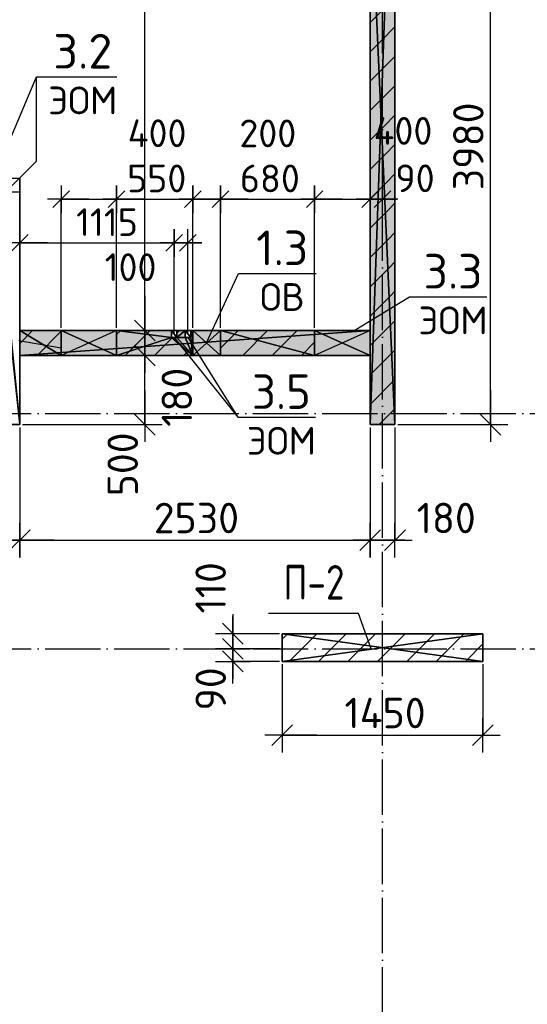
# Model space of a CAD drawing. Header units: millimetres. Extents: x 40580 to 559114, y -343730 to 81020.
# Tile 30 of 256: x 191001 to 194666, y -77871 to -70759. Entities that reach past the tile are written whole.
import ezdxf
from ezdxf.enums import TextEntityAlignment as Align

# ---------------------------------------------------------------- set-up
doc = ezdxf.new("R2010")
doc.units = ezdxf.units.MM
doc.linetypes.add('______11', pattern=[500, 400, -50, 0, -50])
doc.linetypes.add('______5', pattern=[1100, 800, -100, 100, -100])
for name, color, linetype in [('_________2_', 7, 'Continuous'), ('____________', 7, 'Continuous'), ('_________________1_', 7, 'Continuous'), ('__________________01', 4, 'Continuous'), ('___________________', 253, '______5'), ('______________________', 7, 'Continuous'), ('_______________________1', 7, 'Continuous'), ('_________________________0', 7, 'Continuous'), ('__________________________', 22, 'Continuous')]:
    doc.layers.add(name, color=color, linetype=linetype)
doc.layers.add('Standard', color=7, linetype='Continuous', lineweight=25)
doc.styles.add('GOST_ALLPLAN_TYPE_A', font='GOST AllPlan type A')
doc.styles.add('ISOCPEUR', font='isocpeur.ttf')

# ---------------------------------------------------------------- blocks, each defined once
blk = doc.blocks.new('ALL_ML_STRICH')
at = {"color": 0, "linetype": 'ByBlock', "lineweight": -2}
for p, q in [((-0.3, -0.3), (0.3, 0.3)), ((0, -0.5), (0, 0.5)), ((-1, 0), (0.5, 0))]:
    blk.add_line(p, q, dxfattribs=at)

msp = doc.modelspace()

# ---------------------------------------------------------------- hatches: boundary and pattern name
at = {"layer": '____________', "linetype": 'Continuous'}
h = msp.add_hatch(color=9, dxfattribs=at)
h.paths.add_polyline_path([(193710.5, -73684.1), (193710.5, -69704.1), (193569.5, -69704.1), (193530.5, -69704.1), (193530.5, -73684.1)])
h.paths.add_polyline_path([(193530.5, -68604.1), (193530.5, -68704.1), (193534, -68704.1)])
h.paths.add_polyline_path([(193534, -68704.1), (193710.5, -68704.1), (193710.5, -68604.1), (193530.5, -68604.1)])
h = msp.add_hatch(color=9, dxfattribs=at)
h.paths.add_polyline_path([(192450.5, -73184.1), (193130.5, -73184.1), (193130.5, -73004.1), (192450.5, -73004.1)])
h.paths.add_polyline_path([(191300.5, -73184.1), (191300.5, -73004.1), (191000.5, -73004.1), (191000.5, -73184.1)])
h.paths.add_polyline_path([(192250.5, -73184.1), (192250.5, -73004.1), (192235.5, -73004.1), (192235.5, -73054.1), (192195.5, -73054.1), (192195.5, -73004.1), (192135.5, -73004.1), (192135.5, -73054.1), (192095.5, -73054.1), (192095.5, -73004.1), (191700.5, -73004.1), (191700.5, -73184.1)])

# ---------------------------------------------------------------- linework, layer by layer
at = {"layer": '_________2_', "color": 253, "linetype": '______11'}
for p, q in [((192895.5, -75233.2), (192934.6, -75194.1)), ((193158.8, -75394.1), (193358.8, -75194.1)), ((193583.1, -75394.1), (193783.1, -75194.1)), ((194007.4, -75394.1), (194207.4, -75194.1))]:
    msp.add_line(p, q, dxfattribs=at)
at = {"layer": '_________2_', "color": 253, "linetype": '______5'}
for p, q in [((192946.7, -75394.1), (193146.7, -75194.1)), ((193371, -75394.1), (193571, -75194.1)), ((193795.2, -75394.1), (193995.2, -75194.1)), ((194219.5, -75394.1), (194345.5, -75268.1))]:
    msp.add_line(p, q, dxfattribs=at)
at = {"layer": '____________', "color": 253, "linetype": '______5'}
for p, q in [((191000.5, -73097.6), (191094.1, -73004.1)), ((192611.1, -73184.1), (192791.1, -73004.1)), ((193035.4, -73184.1), (193130.5, -73089))]:
    msp.add_line(p, q, dxfattribs=at)
at = {"layer": '____________', "color": 253, "linetype": '______11'}
for p, q in [((191700.5, -73034), (191730.5, -73004.1)), ((192135.5, -73023.3), (192154.7, -73004.1)), ((192450.5, -73132.6), (192579, -73004.1)), ((192823.3, -73184.1), (193003.3, -73004.1))]:
    msp.add_line(p, q, dxfattribs=at)
for points in [[(193530.5, -70779.8), (193605, -70705.3), (193605, -70705.3), (193710.5, -70599.8)], [(193530.5, -71204), (193619.5, -71115.1), (193619.5, -71115.1), (193710.5, -71024)], [(193530.5, -71628.3), (193634, -71524.8), (193634, -71524.8), (193710.5, -71448.3)], [(193530.5, -72052.6), (193648.5, -71934.6), (193648.5, -71934.6), (193710.5, -71872.6)], [(193530.5, -72476.8), (193663, -72344.3), (193663, -72344.3), (193710.5, -72296.8)], [(193530.5, -72901.1), (193677.6, -72754.1), (193677.6, -72754.1), (193710.5, -72721.1)], [(191126.2, -73184.1), (191126.2, -73184.1), (191126.2, -73184.1), (191126.2, -73184.1), (191300.5, -73009.8)], [(191974.7, -73184.1), (191974.7, -73184.1), (192104.7, -73054.1)], [(193530.5, -73325.4), (193692.1, -73163.8), (193692.1, -73163.8), (193710.5, -73145.4)], [(193596, -73684.1), (193706.6, -73573.5), (193706.6, -73573.5), (193710.5, -73569.6)]]:
    msp.add_lwpolyline(points, dxfattribs=at)
at = {"layer": '____________', "color": 253, "linetype": '______5'}
for points in [[(193530.5, -70991.9), (193612.2, -70910.2), (193612.2, -70910.2), (193710.5, -70811.9)], [(193530.5, -71416.2), (193626.7, -71319.9), (193626.7, -71319.9), (193710.5, -71236.2)], [(193530.5, -71840.4), (193641.3, -71729.7), (193641.3, -71729.7), (193710.5, -71660.4)], [(193530.5, -72264.7), (193655.8, -72139.4), (193655.8, -72139.4), (193710.5, -72084.7)], [(193530.5, -72689), (193670.3, -72549.2), (193670.3, -72549.2), (193710.5, -72509)], [(193530.5, -73113.2), (193684.8, -72958.9), (193684.8, -72958.9), (193710.5, -72933.2)], [(191762.6, -73184.1), (191762.6, -73184.1), (191942.6, -73004.1)], [(192186.9, -73184.1), (192186.9, -73184.1), (192250.5, -73120.4)], [(193530.5, -73537.5), (193699.3, -73368.7), (193699.3, -73368.7), (193710.5, -73357.5)]]:
    msp.add_lwpolyline(points, dxfattribs=at)
at = {"layer": '_________________1_', "color": 212, "linetype": 'Continuous'}
for p, q in [((192450.5, -73004.1), (192250.5, -73004.1)), ((192250.5, -73004.1), (192250.5, -73184.1)), ((192250.5, -73004.1), (192450.5, -73184.1)), ((192250.5, -73184.1), (192450.5, -73004.1)), ((192450.5, -73184.1), (192450.5, -73004.1)), ((192250.5, -73184.1), (192450.5, -73184.1))]:
    msp.add_line(p, q, dxfattribs=at)
at = {"layer": '_________________1_', "color": 6, "linetype": 'Continuous'}
for points in [[(192250.5, -73184.1), (192250.5, -73004.1), (192450.5, -73184.1)], [(192450.5, -73184.1), (192250.5, -73004.1), (192450.5, -73004.1)]]:
    msp.add_solid(points, dxfattribs=at)
at = {"layer": '__________________01', "color": 7, "linetype": 'Continuous'}
for p, q in [((193447.8, -75047.6), (192797.8, -75047.6)), ((193539, -75304.1), (193447.8, -75047.6))]:
    msp.add_line(p, q, dxfattribs=at)
at = {"layer": '___________________', "color": 253, "linetype": '______11'}
for p, q in [((193620.5, -85004.1), (193620.5, -64804.1)), ((193620.5, -85004.1), (193620.5, -64804.1)), ((177180.5, -73604.1), (224260.5, -73604.1)), ((177180.5, -73604.1), (224260.5, -73604.1)), ((177180.5, -75304.1), (224260.5, -75304.1)), ((177180.5, -75304.1), (224260.5, -75304.1))]:
    msp.add_line(p, q, dxfattribs=at)
at = {"layer": '______________________', "color": 7, "linetype": 'Continuous'}
for p, q in [((191904.8, -73004.1), (191904.8, -67764.1)), ((194400.3, -73684.1), (194400.3, -69704.1)), ((191904.8, -73184.1), (191904.8, -73004.1)), ((191904.8, -73684.1), (191904.8, -73184.1)), ((190820.5, -74518.5), (191000.5, -74518.5)), ((191000.5, -74518.5), (193530.5, -74518.5)), ((193530.5, -74518.5), (193710.5, -74518.5)), ((192539.8, -75304.1), (192539.8, -75194.1)), ((192539.8, -75394.1), (192539.8, -75304.1)), ((192895.5, -75927.1), (194345.5, -75927.1))]:
    msp.add_line(p, q, dxfattribs=at)
at = {"layer": '______________________', "color": 253, "linetype": 'Continuous'}
for p, q in [((191020.5, -73004.1), (191904.8, -73004.1)), ((191020.5, -73004.1), (191904.8, -73004.1)), ((191020.5, -73184.1), (191904.8, -73184.1)), ((191020.5, -73184.1), (191904.8, -73184.1)), ((191000.5, -73704.1), (191000.5, -74518.5)), ((191000.5, -73704.1), (191000.5, -74518.5)), ((191020.5, -73684.1), (191904.8, -73684.1)), ((193530.5, -73704.1), (193530.5, -74518.5)), ((193530.5, -73704.1), (193530.5, -74518.5)), ((193710.5, -73704.1), (193710.5, -74518.5)), ((193730.5, -73684.1), (194400.3, -73684.1)), ((192875.5, -75194.1), (192539.8, -75194.1)), ((192875.5, -75304.1), (192539.8, -75304.1)), ((192875.5, -75304.1), (192539.8, -75304.1)), ((192875.5, -75394.1), (192539.8, -75394.1)), ((192895.5, -75414.1), (192895.5, -75927.1)), ((194345.5, -75414.1), (194345.5, -75927.1))]:
    msp.add_line(p, q, dxfattribs=at)
at = {"layer": '_______________________1', "color": 253, "linetype": 'Continuous'}
for p, q in [((191300.5, -72984.1), (191300.5, -72055.8)), ((191700.5, -72984.1), (191700.5, -72055.8)), ((191700.5, -72984.1), (191700.5, -72055.8)), ((192250.5, -72984.1), (192250.5, -72055.8)), ((192250.5, -72984.1), (192250.5, -72055.8)), ((192450.5, -72984.1), (192450.5, -72055.8)), ((192450.5, -72984.1), (192450.5, -72055.8)), ((193130.5, -72984.1), (193130.5, -72055.8)), ((193130.5, -72984.1), (193130.5, -72055.8)), ((193530.5, -72984.1), (193530.5, -72055.8)), ((193530.5, -72984.1), (193530.5, -72055.8)), ((193620.5, -72126.4), (193620.5, -72055.8)), ((191000.5, -72984.1), (191000.5, -72371.6)), ((192115.5, -73034.1), (192115.5, -72371.6)), ((192115.5, -73034.1), (192115.5, -72371.6)), ((192215.5, -73034.1), (192215.5, -72371.6))]:
    msp.add_line(p, q, dxfattribs=at)
at = {"layer": '_______________________1', "color": 7, "linetype": 'Continuous'}
for p, q in [((191300.5, -72055.8), (191700.5, -72055.8)), ((191700.5, -72055.8), (192250.5, -72055.8)), ((192250.5, -72055.8), (192450.5, -72055.8)), ((192450.5, -72055.8), (193130.5, -72055.8)), ((193130.5, -72055.8), (193530.5, -72055.8)), ((193530.5, -72055.8), (193620.5, -72055.8)), ((191000.5, -72371.6), (192115.5, -72371.6)), ((192115.5, -72371.6), (192215.5, -72371.6))]:
    msp.add_line(p, q, dxfattribs=at)
at = {"layer": '_________________________0', "color": 7, "linetype": 'Continuous'}
for p, q in [((190910.5, -71674.1), (191122.6, -71172)), ((191122.6, -71172), (191701.2, -71172.2)), ((192350.5, -73094.1), (192581.2, -72592.2)), ((192581.2, -72592.2), (193141.2, -72592.2)), ((193416.5, -73004.1), (193814.8, -72761.1)), ((193814.8, -72761.1), (194374.8, -72761.1)), ((191300.5, -73132.7), (190993.2, -73078.5)), ((192215.5, -73054.1), (192575.4, -73630.8)), ((192575.4, -73630.8), (193135.4, -73630.8))]:
    msp.add_line(p, q, dxfattribs=at)
at = {"layer": '__________________________', "color": 180, "linetype": 'Continuous'}
for p, q in [((191700.5, -73004.1), (191300.5, -73004.1)), ((191300.5, -73004.1), (191300.5, -73184.1)), ((191700.5, -73184.1), (191300.5, -73004.1)), ((191700.5, -73004.1), (191300.5, -73184.1)), ((191700.5, -73184.1), (191700.5, -73004.1)), ((193530.5, -73004.1), (193130.5, -73004.1)), ((193130.5, -73004.1), (193130.5, -73184.1)), ((193530.5, -73184.1), (193130.5, -73004.1)), ((193530.5, -73004.1), (193130.5, -73184.1)), ((193530.5, -73184.1), (193530.5, -73004.1)), ((191300.5, -73184.1), (191700.5, -73184.1)), ((193130.5, -73184.1), (193530.5, -73184.1))]:
    msp.add_line(p, q, dxfattribs=at)
at = {"layer": '__________________________', "color": 171, "linetype": 'Continuous'}
for points in [[(191300.5, -73184.1), (191300.5, -73004.1), (191700.5, -73184.1)], [(191700.5, -73184.1), (191300.5, -73004.1), (191700.5, -73004.1)], [(193130.5, -73184.1), (193130.5, -73004.1), (193530.5, -73184.1)], [(193530.5, -73184.1), (193130.5, -73004.1), (193530.5, -73004.1)]]:
    msp.add_solid(points, dxfattribs=at)
at = {"layer": 'Standard', "color": 7, "linetype": 'Continuous'}
for p, q in [((191122.6, -71782), (191122.6, -71172)), ((190910.5, -71994.1), (191122.6, -71782)), ((192115.5, -73054.1), (192575.4, -73630.8))]:
    msp.add_line(p, q, dxfattribs=at)

# ---------------------------------------------------------------- block references
at = {"layer": '______________________', "color": 7, "linetype": 'Continuous', "xscale": 250, "yscale": 250, "zscale": 250}
for p, rotation in [((191904.8, -73004.1), 270), ((191904.8, -73004.1), 90), ((191904.8, -73184.1), 270), ((191904.8, -73184.1), 90), ((191904.8, -73684.1), 270), ((194400.3, -73684.1), 270), ((190820.5, -74518.5), 180), ((191000.5, -74518.5), 180), ((193530.5, -74518.5), 180), ((192539.8, -75304.1), 270), ((192539.8, -75194.1), 90), ((192539.8, -75394.1), 270), ((192539.8, -75304.1), 90), ((192895.5, -75927.1), 180)]:
    msp.add_blockref('ALL_ML_STRICH', p, dxfattribs=dict(at, rotation=rotation))
for p in [(191000.5, -74518.5), (193530.5, -74518.5), (193710.5, -74518.5), (194345.5, -75927.1)]:
    msp.add_blockref('ALL_ML_STRICH', p, dxfattribs=at)
at = {"layer": '_______________________1', "color": 7, "linetype": 'Continuous', "xscale": 200, "yscale": 200, "zscale": 200, "rotation": 180}
for p in [(191300.5, -72055.8), (191700.5, -72055.8), (192250.5, -72055.8), (192450.5, -72055.8), (193130.5, -72055.8), (193530.5, -72055.8), (191000.5, -72371.6), (192115.5, -72371.6)]:
    msp.add_blockref('ALL_ML_STRICH', p, dxfattribs=at)
at = {"layer": '_______________________1', "color": 7, "linetype": 'Continuous', "xscale": 200, "yscale": 200, "zscale": 200}
for p in [(191700.5, -72055.8), (192250.5, -72055.8), (192450.5, -72055.8), (193130.5, -72055.8), (193530.5, -72055.8), (193620.5, -72055.8), (192115.5, -72371.6), (192215.5, -72371.6)]:
    msp.add_blockref('ALL_ML_STRICH', p, dxfattribs=at)

# ---------------------------------------------------------------- texts
at = {"layer": '__________________01', "color": 7, "linetype": 'Continuous', "style": 'GOST_ALLPLAN_TYPE_A', "width": 0.761404}
msp.add_text('П-2', height=250, dxfattribs=at).set_placement((192904.4, -74948.3), (193346.1, -74948.3), align=Align.FIT)
at = {"layer": '______________________', "color": 7, "style": 'ISOCPEUR'}
for s, p in [('3980', (194350.3, -71991.1)), ('180', (192245.3, -73700.1)), ('500', (191854.6, -74202)), ('110', (192489.5, -75048.5)), ('90', (192489.9, -75749.9))]:
    msp.add_text(s, height=220, rotation=90, dxfattribs=at).set_placement(p)
for s, p in [('2530', (191968.5, -74468.5)), ('180', (193867, -74468.5)), ('1450', (193345.5, -75877.1))]:
    msp.add_text(s, height=220, dxfattribs=at).set_placement(p)
at = {"layer": '_______________________1', "color": 7, "style": 'ISOCPEUR'}
for s, p in [('400', (191780.5, -71679.3)), ('400', (193556.2, -71662.3)), ('200', (192586.9, -71680.4)), ('550', (191775.5, -72005.8)), ('680', (192590.5, -72005.8)), ('90', (193712.7, -72004.9)), ('1115', (191408, -72321.6)), ('100', (191614, -72646.7))]:
    msp.add_text(s, height=200, dxfattribs=at).set_placement(p)
at = {"layer": '_________________________0', "color": 7, "linetype": 'Continuous', "style": 'ISOCPEUR'}
for s, height, p, p2 in [('3.2', 250, (191243.7, -71112.2), (191668.7, -71112.2)), ('ЭОМ', 200, (191206.2, -71442.2), (191706.2, -71442.2)), ('1.3', 250, (192708.7, -72532.2), (193083.7, -72532.2)), ('3.3', 250, (193917.3, -72701.1), (194342.3, -72701.1)), ('ОВ', 200, (192736.2, -72862.2), (193056.2, -72862.2)), ('ЭОМ', 200, (193879.8, -73031.1), (194379.8, -73031.1)), ('3.5', 250, (192677.9, -73570.8), (193102.9, -73570.8)), ('ЭОМ', 200, (192640.4, -73900.8), (193140.4, -73900.8))]:
    msp.add_text(s, height=height, dxfattribs=at).set_placement(p, p2, align=Align.FIT)

# ---------------------------------------------------------------- meshes
at = {"layer": '_________2_'}
mesh = msp.add_polyface(dxfattribs=at)
corners = [(194345.5, -75194.1, -3800), (192895.5, -75194.1, -3800), (192895.5, -75194.1, -350), (194345.5, -75194.1, -350)]
mesh.append_faces([[corners[k] for k in face] for face in [(1, 2, 0)]], dxfattribs={"vtx1": -1})
mesh.append_faces([[corners[k] for k in face] for face in [(2, 3, 0)]], dxfattribs={"vtx2": -1})
mesh = msp.add_polyface(dxfattribs=at)
corners = [(192895.5, -75194.1, -3800), (192895.5, -75394.1, -3800), (192895.5, -75394.1, -350), (192895.5, -75194.1, -350)]
mesh.append_faces([[corners[k] for k in face] for face in [(1, 2, 0)]], dxfattribs={"vtx1": -1})
mesh.append_faces([[corners[k] for k in face] for face in [(2, 3, 0)]], dxfattribs={"vtx2": -1})
mesh = msp.add_polyface(dxfattribs=at)
corners = [(192895.5, -75194.1, -350), (192895.5, -75394.1, -350), (194345.5, -75394.1, -350), (194345.5, -75194.1, -350)]
mesh.append_faces([[corners[k] for k in face] for face in [(1, 2, 0)]], dxfattribs={"vtx1": -1})
mesh.append_faces([[corners[k] for k in face] for face in [(2, 3, 0)]], dxfattribs={"vtx2": -1})
mesh = msp.add_polyface(dxfattribs=at)
corners = [(192895.5, -75394.1, -3800), (192895.5, -75194.1, -3800), (194345.5, -75194.1, -3800), (194345.5, -75394.1, -3800)]
mesh.append_faces([[corners[k] for k in face] for face in [(1, 2, 0)]], dxfattribs={"vtx1": -1})
mesh.append_faces([[corners[k] for k in face] for face in [(2, 3, 0)]], dxfattribs={"vtx2": -1})
mesh = msp.add_polyface(dxfattribs=at)
corners = [(194345.5, -75394.1, -3800), (194345.5, -75194.1, -3800), (194345.5, -75194.1, -350), (194345.5, -75394.1, -350)]
mesh.append_faces([[corners[k] for k in face] for face in [(1, 2, 0)]], dxfattribs={"vtx1": -1})
mesh.append_faces([[corners[k] for k in face] for face in [(2, 3, 0)]], dxfattribs={"vtx2": -1})
mesh = msp.add_polyface(dxfattribs=at)
corners = [(192895.5, -75394.1, -3800), (194345.5, -75394.1, -3800), (194345.5, -75394.1, -350), (192895.5, -75394.1, -350)]
mesh.append_faces([[corners[k] for k in face] for face in [(1, 2, 0)]], dxfattribs={"vtx1": -1})
mesh.append_faces([[corners[k] for k in face] for face in [(2, 3, 0)]], dxfattribs={"vtx2": -1})
at = {"layer": '____________', "color": 7, "linetype": 'Continuous'}
mesh = msp.add_polyface(dxfattribs=at)
corners = [(193530.5, -68604.1, -650), (193530.5, -68104.1, -650), (193530.5, -68104.1, -3800), (193530.5, -68704.1, -3800), (193530.5, -68704.1, -1600), (193530.5, -69704.1, -1600), (193530.5, -69704.1, -3800), (193530.5, -73684.1, -3800), (193530.5, -73684.1, -350), (193530.5, -68604.1, -350)]
mesh.append_faces([[corners[k] for k in face] for face in [(8, 0, 5)]], dxfattribs={"vtx0": -1, "vtx1": -1, "vtx2": -1, "color": 7})
mesh.append_faces([[corners[k] for k in face] for face in [(1, 2, 4), (0, 1, 4), (4, 5, 0), (5, 6, 8)]], dxfattribs={"vtx1": -1, "vtx2": -1, "color": 7})
mesh.append_faces([[corners[k] for k in face] for face in [(8, 9, 0), (2, 3, 4), (6, 7, 8)]], dxfattribs={"vtx2": -1, "color": 7})
mesh = msp.add_polyface(dxfattribs=at)
corners = [(193710.5, -68604.1, -350), (193710.5, -73684.1, -350), (193710.5, -73684.1, -3800), (193710.5, -69704.1, -3800), (193710.5, -69704.1, -1600), (193710.5, -68704.1, -1600), (193710.5, -68704.1, -3800), (193710.5, -68104.1, -3800), (193710.5, -68104.1, -650), (193710.5, -68604.1, -650)]
mesh.append_faces([[corners[k] for k in face] for face in [(4, 9, 1)]], dxfattribs={"vtx0": -1, "vtx1": -1, "vtx2": -1, "color": 7})
mesh.append_faces([[corners[k] for k in face] for face in [(6, 7, 9), (5, 6, 9), (1, 2, 4), (4, 5, 9)]], dxfattribs={"vtx1": -1, "vtx2": -1, "color": 7})
mesh.append_faces([[corners[k] for k in face] for face in [(7, 8, 9), (2, 3, 4), (9, 0, 1)]], dxfattribs={"vtx2": -1, "color": 7})
mesh = msp.add_polyface(dxfattribs=at)
corners = [(193530.5, -73684.1, -350), (193710.5, -73684.1, -350), (193710.5, -68604.1, -350), (193530.5, -68604.1, -350)]
mesh.append_faces([[corners[k] for k in face] for face in [(1, 2, 0)]], dxfattribs={"vtx1": -1, "color": 7})
mesh.append_faces([[corners[k] for k in face] for face in [(2, 3, 0)]], dxfattribs={"vtx2": -1, "color": 7})
mesh = msp.add_polyface(dxfattribs=at)
corners = [(193710.5, -73684.1, -3800), (193530.5, -73684.1, -3800), (193530.5, -69704.1, -3800), (193710.5, -69704.1, -3800)]
mesh.append_faces([[corners[k] for k in face] for face in [(1, 2, 0)]], dxfattribs={"vtx1": -1, "color": 7})
mesh.append_faces([[corners[k] for k in face] for face in [(2, 3, 0)]], dxfattribs={"vtx2": -1, "color": 7})
mesh = msp.add_polyface(dxfattribs=at)
corners = [(190820.5, -71904.1, -3800), (191000.5, -71904.1, -3800), (191000.5, -73684.1, -3800), (190820.5, -73684.1, -3800)]
mesh.append_faces([[corners[k] for k in face] for face in [(1, 2, 0)]], dxfattribs={"vtx1": -1, "color": 7})
mesh.append_faces([[corners[k] for k in face] for face in [(2, 3, 0)]], dxfattribs={"vtx2": -1, "color": 7})
mesh = msp.add_polyface(dxfattribs=at)
corners = [(191000.5, -72004.1, -350), (191000.5, -73684.1, -350), (191000.5, -73684.1, -3800), (191000.5, -71904.1, -3800), (191000.5, -71904.1, -400), (191000.5, -72004.1, -400)]
mesh.append_faces([[corners[k] for k in face] for face in [(5, 1, 3)]], dxfattribs={"vtx0": -1, "vtx1": -1, "vtx2": -1, "color": 7})
mesh.append_faces([[corners[k] for k in face] for face in [(3, 4, 5), (1, 2, 3), (5, 0, 1)]], dxfattribs={"vtx2": -1, "color": 7})
mesh = msp.add_polyface(dxfattribs=at)
corners = [(191000.5, -73684.1, -350), (191000.5, -72004.1, -350), (190820.5, -72004.1, -350), (190820.5, -73684.1, -350)]
mesh.append_faces([[corners[k] for k in face] for face in [(1, 2, 0)]], dxfattribs={"vtx1": -1, "color": 7})
mesh.append_faces([[corners[k] for k in face] for face in [(2, 3, 0)]], dxfattribs={"vtx2": -1, "color": 7})
mesh = msp.add_polyface(dxfattribs=at)
corners = [(191300.5, -73004.1, -750), (191700.5, -73004.1, -750), (191700.5, -73004.1, -350), (192095.5, -73004.1, -350), (192095.5, -73004.1, -650), (192135.5, -73004.1, -650), (192135.5, -73004.1, -350), (192195.5, -73004.1, -350), (192195.5, -73004.1, -650), (192235.5, -73004.1, -650), (192235.5, -73004.1, -350), (192250.5, -73004.1, -350), (192250.5, -73004.1, -650), (192450.5, -73004.1, -650), (192450.5, -73004.1, -350), (193130.5, -73004.1, -350), (193130.5, -73004.1, -550), (193530.5, -73004.1, -550), (193530.5, -73004.1, -3800), (191000.5, -73004.1, -3800), (191000.5, -73004.1, -350), (191300.5, -73004.1, -350)]
mesh.append_faces([[corners[k] for k in face] for face in [(1, 4, 19), (5, 8, 19), (9, 12, 19), (13, 16, 19)]], dxfattribs={"vtx0": -1, "vtx1": -1, "vtx2": -1, "color": 7})
mesh.append_faces([[corners[k] for k in face] for face in [(19, 20, 0), (0, 1, 19), (1, 2, 4), (4, 5, 19), (5, 6, 8), (8, 9, 19), (9, 10, 12), (12, 13, 19), (13, 14, 16), (16, 17, 19)]], dxfattribs={"vtx1": -1, "vtx2": -1, "color": 7})
mesh.append_faces([[corners[k] for k in face] for face in [(20, 21, 0), (2, 3, 4), (6, 7, 8), (10, 11, 12), (14, 15, 16), (17, 18, 19)]], dxfattribs={"vtx2": -1, "color": 7})
mesh = msp.add_polyface(dxfattribs=at)
corners = [(191000.5, -73004.1, -3800), (191000.5, -73184.1, -3800), (191000.5, -73184.1, -350), (191000.5, -73004.1, -350)]
mesh.append_faces([[corners[k] for k in face] for face in [(1, 2, 0)]], dxfattribs={"vtx1": -1, "color": 7})
mesh.append_faces([[corners[k] for k in face] for face in [(2, 3, 0)]], dxfattribs={"vtx2": -1, "color": 7})
mesh = msp.add_polyface(dxfattribs=at)
corners = [(191000.5, -73004.1, -350), (191000.5, -73184.1, -350), (191300.5, -73184.1, -350), (191300.5, -73004.1, -350)]
mesh.append_faces([[corners[k] for k in face] for face in [(1, 2, 0)]], dxfattribs={"vtx1": -1, "color": 7})
mesh.append_faces([[corners[k] for k in face] for face in [(2, 3, 0)]], dxfattribs={"vtx2": -1, "color": 7})
mesh = msp.add_polyface(dxfattribs=at)
corners = [(191000.5, -73184.1, -3800), (191000.5, -73004.1, -3800), (193530.5, -73004.1, -3800), (193530.5, -73184.1, -3800)]
mesh.append_faces([[corners[k] for k in face] for face in [(1, 2, 0)]], dxfattribs={"vtx1": -1, "color": 7})
mesh.append_faces([[corners[k] for k in face] for face in [(2, 3, 0)]], dxfattribs={"vtx2": -1, "color": 7})
mesh = msp.add_polyface(dxfattribs=at)
corners = [(191300.5, -73004.1, -350), (191300.5, -73184.1, -350), (191300.5, -73184.1, -750), (191300.5, -73004.1, -750)]
mesh.append_faces([[corners[k] for k in face] for face in [(1, 2, 0)]], dxfattribs={"vtx1": -1, "color": 7})
mesh.append_faces([[corners[k] for k in face] for face in [(2, 3, 0)]], dxfattribs={"vtx2": -1, "color": 7})
mesh = msp.add_polyface(dxfattribs=at)
corners = [(191700.5, -73184.1, -750), (191700.5, -73004.1, -750), (191300.5, -73004.1, -750), (191300.5, -73184.1, -750)]
mesh.append_faces([[corners[k] for k in face] for face in [(1, 2, 0)]], dxfattribs={"vtx1": -1, "color": 7})
mesh.append_faces([[corners[k] for k in face] for face in [(2, 3, 0)]], dxfattribs={"vtx2": -1, "color": 7})
mesh = msp.add_polyface(dxfattribs=at)
corners = [(191700.5, -73184.1, -350), (191700.5, -73004.1, -350), (191700.5, -73004.1, -750), (191700.5, -73184.1, -750)]
mesh.append_faces([[corners[k] for k in face] for face in [(1, 2, 0)]], dxfattribs={"vtx1": -1, "color": 7})
mesh.append_faces([[corners[k] for k in face] for face in [(2, 3, 0)]], dxfattribs={"vtx2": -1, "color": 7})
mesh = msp.add_polyface(dxfattribs=at)
corners = [(192235.5, -73004.1, -350), (192235.5, -73054.1, -350), (192195.5, -73054.1, -350), (192195.5, -73004.1, -350), (192135.5, -73004.1, -350), (192135.5, -73054.1, -350), (192095.5, -73054.1, -350), (192095.5, -73004.1, -350), (191700.5, -73004.1, -350), (191700.5, -73184.1, -350), (192250.5, -73184.1, -350), (192250.5, -73004.1, -350)]
mesh.append_faces([[corners[k] for k in face] for face in [(2, 5, 10)]], dxfattribs={"vtx0": -1, "vtx1": -1, "vtx2": -1, "color": 7})
mesh.append_faces([[corners[k] for k in face] for face in [(10, 11, 1), (1, 2, 10), (2, 3, 5), (5, 6, 10), (9, 10, 6), (8, 9, 6)]], dxfattribs={"vtx1": -1, "vtx2": -1, "color": 7})
mesh.append_faces([[corners[k] for k in face] for face in [(11, 0, 1), (3, 4, 5), (6, 7, 8)]], dxfattribs={"vtx2": -1, "color": 7})
mesh = msp.add_polyface(dxfattribs=at)
corners = [(192095.5, -73004.1, -350), (192095.5, -73054.1, -350), (192095.5, -73054.1, -650), (192095.5, -73004.1, -650)]
mesh.append_faces([[corners[k] for k in face] for face in [(1, 2, 0)]], dxfattribs={"vtx1": -1, "color": 7})
mesh.append_faces([[corners[k] for k in face] for face in [(2, 3, 0)]], dxfattribs={"vtx2": -1, "color": 7})
mesh = msp.add_polyface(dxfattribs=at)
corners = [(192135.5, -73054.1, -650), (192135.5, -73004.1, -650), (192095.5, -73004.1, -650), (192095.5, -73054.1, -650)]
mesh.append_faces([[corners[k] for k in face] for face in [(1, 2, 0)]], dxfattribs={"vtx1": -1, "color": 7})
mesh.append_faces([[corners[k] for k in face] for face in [(2, 3, 0)]], dxfattribs={"vtx2": -1, "color": 7})
mesh = msp.add_polyface(dxfattribs=at)
corners = [(192135.5, -73054.1, -350), (192135.5, -73004.1, -350), (192135.5, -73004.1, -650), (192135.5, -73054.1, -650)]
mesh.append_faces([[corners[k] for k in face] for face in [(1, 2, 0)]], dxfattribs={"vtx1": -1, "color": 7})
mesh.append_faces([[corners[k] for k in face] for face in [(2, 3, 0)]], dxfattribs={"vtx2": -1, "color": 7})
mesh = msp.add_polyface(dxfattribs=at)
corners = [(192195.5, -73004.1, -350), (192195.5, -73054.1, -350), (192195.5, -73054.1, -650), (192195.5, -73004.1, -650)]
mesh.append_faces([[corners[k] for k in face] for face in [(1, 2, 0)]], dxfattribs={"vtx1": -1, "color": 7})
mesh.append_faces([[corners[k] for k in face] for face in [(2, 3, 0)]], dxfattribs={"vtx2": -1, "color": 7})
mesh = msp.add_polyface(dxfattribs=at)
corners = [(192235.5, -73054.1, -650), (192235.5, -73004.1, -650), (192195.5, -73004.1, -650), (192195.5, -73054.1, -650)]
mesh.append_faces([[corners[k] for k in face] for face in [(1, 2, 0)]], dxfattribs={"vtx1": -1, "color": 7})
mesh.append_faces([[corners[k] for k in face] for face in [(2, 3, 0)]], dxfattribs={"vtx2": -1, "color": 7})
mesh = msp.add_polyface(dxfattribs=at)
corners = [(192235.5, -73054.1, -350), (192235.5, -73004.1, -350), (192235.5, -73004.1, -650), (192235.5, -73054.1, -650)]
mesh.append_faces([[corners[k] for k in face] for face in [(1, 2, 0)]], dxfattribs={"vtx1": -1, "color": 7})
mesh.append_faces([[corners[k] for k in face] for face in [(2, 3, 0)]], dxfattribs={"vtx2": -1, "color": 7})
mesh = msp.add_polyface(dxfattribs=at)
corners = [(192250.5, -73004.1, -350), (192250.5, -73184.1, -350), (192250.5, -73184.1, -650), (192250.5, -73004.1, -650)]
mesh.append_faces([[corners[k] for k in face] for face in [(1, 2, 0)]], dxfattribs={"vtx1": -1, "color": 7})
mesh.append_faces([[corners[k] for k in face] for face in [(2, 3, 0)]], dxfattribs={"vtx2": -1, "color": 7})
mesh = msp.add_polyface(dxfattribs=at)
corners = [(192450.5, -73184.1, -650), (192450.5, -73004.1, -650), (192250.5, -73004.1, -650), (192250.5, -73184.1, -650)]
mesh.append_faces([[corners[k] for k in face] for face in [(1, 2, 0)]], dxfattribs={"vtx1": -1, "color": 7})
mesh.append_faces([[corners[k] for k in face] for face in [(2, 3, 0)]], dxfattribs={"vtx2": -1, "color": 7})
mesh = msp.add_polyface(dxfattribs=at)
corners = [(192450.5, -73184.1, -350), (192450.5, -73004.1, -350), (192450.5, -73004.1, -650), (192450.5, -73184.1, -650)]
mesh.append_faces([[corners[k] for k in face] for face in [(1, 2, 0)]], dxfattribs={"vtx1": -1, "color": 7})
mesh.append_faces([[corners[k] for k in face] for face in [(2, 3, 0)]], dxfattribs={"vtx2": -1, "color": 7})
mesh = msp.add_polyface(dxfattribs=at)
corners = [(192450.5, -73004.1, -350), (192450.5, -73184.1, -350), (193130.5, -73184.1, -350), (193130.5, -73004.1, -350)]
mesh.append_faces([[corners[k] for k in face] for face in [(1, 2, 0)]], dxfattribs={"vtx1": -1, "color": 7})
mesh.append_faces([[corners[k] for k in face] for face in [(2, 3, 0)]], dxfattribs={"vtx2": -1, "color": 7})
mesh = msp.add_polyface(dxfattribs=at)
corners = [(193130.5, -73004.1, -350), (193130.5, -73184.1, -350), (193130.5, -73184.1, -550), (193130.5, -73004.1, -550)]
mesh.append_faces([[corners[k] for k in face] for face in [(1, 2, 0)]], dxfattribs={"vtx1": -1, "color": 7})
mesh.append_faces([[corners[k] for k in face] for face in [(2, 3, 0)]], dxfattribs={"vtx2": -1, "color": 7})
mesh = msp.add_polyface(dxfattribs=at)
corners = [(193530.5, -73184.1, -550), (193530.5, -73004.1, -550), (193130.5, -73004.1, -550), (193130.5, -73184.1, -550)]
mesh.append_faces([[corners[k] for k in face] for face in [(1, 2, 0)]], dxfattribs={"vtx1": -1, "color": 7})
mesh.append_faces([[corners[k] for k in face] for face in [(2, 3, 0)]], dxfattribs={"vtx2": -1, "color": 7})
mesh = msp.add_polyface(dxfattribs=at)
corners = [(193530.5, -73184.1, -3800), (193530.5, -73004.1, -3800), (193530.5, -73004.1, -550), (193530.5, -73184.1, -550)]
mesh.append_faces([[corners[k] for k in face] for face in [(1, 2, 0)]], dxfattribs={"vtx1": -1, "color": 7})
mesh.append_faces([[corners[k] for k in face] for face in [(2, 3, 0)]], dxfattribs={"vtx2": -1, "color": 7})
mesh = msp.add_polyface(dxfattribs=at)
corners = [(192095.5, -73054.1, -350), (192135.5, -73054.1, -350), (192135.5, -73054.1, -650), (192095.5, -73054.1, -650)]
mesh.append_faces([[corners[k] for k in face] for face in [(1, 2, 0)]], dxfattribs={"vtx1": -1, "color": 7})
mesh.append_faces([[corners[k] for k in face] for face in [(2, 3, 0)]], dxfattribs={"vtx2": -1, "color": 7})
mesh = msp.add_polyface(dxfattribs=at)
corners = [(192195.5, -73054.1, -350), (192235.5, -73054.1, -350), (192235.5, -73054.1, -650), (192195.5, -73054.1, -650)]
mesh.append_faces([[corners[k] for k in face] for face in [(1, 2, 0)]], dxfattribs={"vtx1": -1, "color": 7})
mesh.append_faces([[corners[k] for k in face] for face in [(2, 3, 0)]], dxfattribs={"vtx2": -1, "color": 7})
mesh = msp.add_polyface(dxfattribs=at)
corners = [(193130.5, -73184.1, -350), (192450.5, -73184.1, -350), (192450.5, -73184.1, -650), (192250.5, -73184.1, -650), (192250.5, -73184.1, -350), (191700.5, -73184.1, -350), (191700.5, -73184.1, -750), (191300.5, -73184.1, -750), (191300.5, -73184.1, -350), (191000.5, -73184.1, -350), (191000.5, -73184.1, -3800), (193530.5, -73184.1, -3800), (193530.5, -73184.1, -550), (193130.5, -73184.1, -550)]
mesh.append_faces([[corners[k] for k in face] for face in [(2, 6, 12)]], dxfattribs={"vtx0": -1, "vtx1": -1, "vtx2": -1, "color": 7})
mesh.append_faces([[corners[k] for k in face] for face in [(7, 9, 10)]], dxfattribs={"vtx0": -1, "vtx2": -1, "color": 7})
mesh.append_faces([[corners[k] for k in face] for face in [(12, 13, 2), (2, 3, 6), (3, 4, 6), (11, 12, 6), (10, 11, 6), (6, 7, 10), (13, 0, 2)]], dxfattribs={"vtx1": -1, "vtx2": -1, "color": 7})
mesh.append_faces([[corners[k] for k in face] for face in [(4, 5, 6), (7, 8, 9), (0, 1, 2)]], dxfattribs={"vtx2": -1, "color": 7})
mesh = msp.add_polyface(dxfattribs=at)
corners = [(190820.5, -73684.1, -3800), (191000.5, -73684.1, -3800), (191000.5, -73684.1, -350), (190820.5, -73684.1, -350)]
mesh.append_faces([[corners[k] for k in face] for face in [(1, 2, 0)]], dxfattribs={"vtx1": -1, "color": 7})
mesh.append_faces([[corners[k] for k in face] for face in [(2, 3, 0)]], dxfattribs={"vtx2": -1, "color": 7})
mesh = msp.add_polyface(dxfattribs=at)
corners = [(193530.5, -73684.1, -3800), (193710.5, -73684.1, -3800), (193710.5, -73684.1, -350), (193530.5, -73684.1, -350)]
mesh.append_faces([[corners[k] for k in face] for face in [(1, 2, 0)]], dxfattribs={"vtx1": -1, "color": 7})
mesh.append_faces([[corners[k] for k in face] for face in [(2, 3, 0)]], dxfattribs={"vtx2": -1, "color": 7})

doc.saveas('drawing.dxf')
